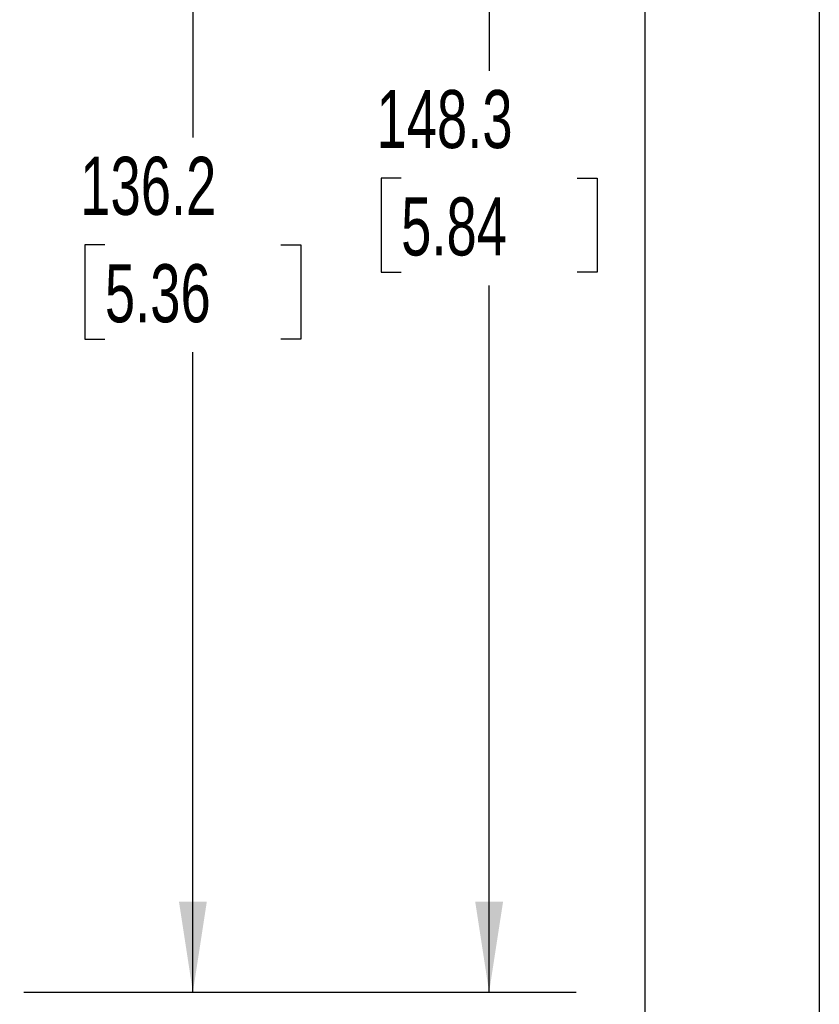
# Model space of a CAD drawing. Header units: millimetres. Extents: x 0 to 699, y 0 to 540.
# Tile 29 of 38: x 626 to 699, y 98 to 188. Entities that reach past the tile are written whole.
import ezdxf

# ---------------------------------------------------------------- set-up
doc = ezdxf.new("R2010")
doc.units = ezdxf.units.MM
doc.header["$LTSCALE"] = 2.5
doc.layers.add('DIMENSIONS', color=140, linetype='Continuous', lineweight=25)
doc.layers.add('TEXT', color=140, linetype='Continuous', lineweight=25)
doc.styles.add('SLDTEXTSTYLE0', font='TXT', dxfattribs={"width": 0.7})
doc.dimstyles.new('SLDDIMSTYLE0', dxfattribs={"dimtxt": 5.39502, "dimasz": 8.255, "dimexe": 0, "dimexo": 0.0625, "dimgap": 1.348755, "dimtad": 0, "dimtih": 1, "dimtoh": 1, "dimrnd": 1e-09, "dimzin": 12, "dimdsep": 46, "dimtxsty": 'SLDTEXTSTYLE0', "dimsah": 1, "dimcen": 0.09, "dimadec": 0, "dimazin": 3, "dimtfac": 1, "dimtofl": 0, "dimtmove": 0, "dimatfit": 3, "dimfxl": 0, "dimfrac": 2, "dimtolj": 1, "dimtzin": 12, "dimarcsym": 0})

# ---------------------------------------------------------------- blocks, each defined once
blk = doc.blocks.new('_D_15')
at = {"layer": 'DIMENSIONS'}
for p, q in [((592.178, 247.54), (676.376, 247.54)), ((668.438, 247.54), (668.438, 183.15)), ((660.422, 173.368), (658.611, 173.368)), ((658.611, 173.368), (658.611, 164.793)), ((676.454, 173.368), (678.266, 173.368)), ((678.266, 173.368), (678.266, 164.793)), ((658.611, 164.793), (660.422, 164.793)), ((678.266, 164.793), (676.454, 164.793)), ((668.438, 99.195), (668.438, 163.586)), ((626.069, 99.195), (676.376, 99.195))]:
    blk.add_line(p, q, dxfattribs=at)
for points in [[(668.438, 247.54), (667.168, 239.285), (669.708, 239.285)], [(668.438, 99.195), (669.708, 107.45), (667.168, 107.45)]]:
    blk.add_solid(points, dxfattribs=at)
at = {"layer": 'DIMENSIONS', "char_height": 5.2917, "attachment_point": 1, "style": 'SLDTEXTSTYLE0'}
for s, insert in [('148.3', (658.178, 181.397)), ('5.84', (660.422, 171.615))]:
    blk.add_mtext(s, dxfattribs=dict(at, insert=insert))
blk = doc.blocks.new('_D_16')
at = {"layer": 'DIMENSIONS'}
for p, q in [((632.077, 235.371), (649.398, 235.371)), ((641.46, 235.371), (641.46, 177.066)), ((633.444, 167.283), (631.633, 167.283)), ((631.633, 167.283), (631.633, 158.709)), ((649.476, 167.283), (651.288, 167.283)), ((651.288, 167.283), (651.288, 158.709)), ((631.633, 158.709), (633.444, 158.709)), ((651.288, 158.709), (649.476, 158.709)), ((641.46, 99.195), (641.46, 157.501)), ((626.069, 99.195), (649.398, 99.195))]:
    blk.add_line(p, q, dxfattribs=at)
for points in [[(641.46, 235.371), (640.19, 227.116), (642.73, 227.116)], [(641.46, 99.195), (642.73, 107.45), (640.19, 107.45)]]:
    blk.add_solid(points, dxfattribs=at)
at = {"layer": 'DIMENSIONS', "char_height": 5.2917, "attachment_point": 1, "style": 'SLDTEXTSTYLE0'}
for s, insert in [('136.2', (631.2, 175.312)), ('5.36', (633.444, 165.53))]:
    blk.add_mtext(s, dxfattribs=dict(at, insert=insert))

msp = doc.modelspace()

# ---------------------------------------------------------------- linework, layer by layer
at = {"color": 7, "linetype": 'Continuous'}
msp.add_line((698.506, 539.757), (698.506, 0.007), dxfattribs=at)
at = {"layer": 'TEXT'}
msp.add_line((682.625, 523.875), (682.625, 15.875), dxfattribs=at)

# ---------------------------------------------------------------- dimensions: what is measured, and where the dimension line sits
at = {"layer": 'DIMENSIONS'}
for base, p1, p2, picture, middle in [((668.4382, 99.1951), (589.0029, 247.5404), (622.8941, 99.1951), '_D_15', (668.4382, 173.3678)), ((641.46, 99.195), (628.902, 235.371), (622.894, 99.195), '_D_16', (641.46, 167.283))]:
    dim = msp.add_linear_dim(base=base, p1=p1, p2=p2, angle=90, dimstyle='SLDDIMSTYLE0', dxfattribs=at)
    dim.commit()
    dim.dimension.update_dxf_attribs({"geometry": picture, "text_midpoint": middle, "dimtype": 160})

doc.saveas('drawing.dxf')
